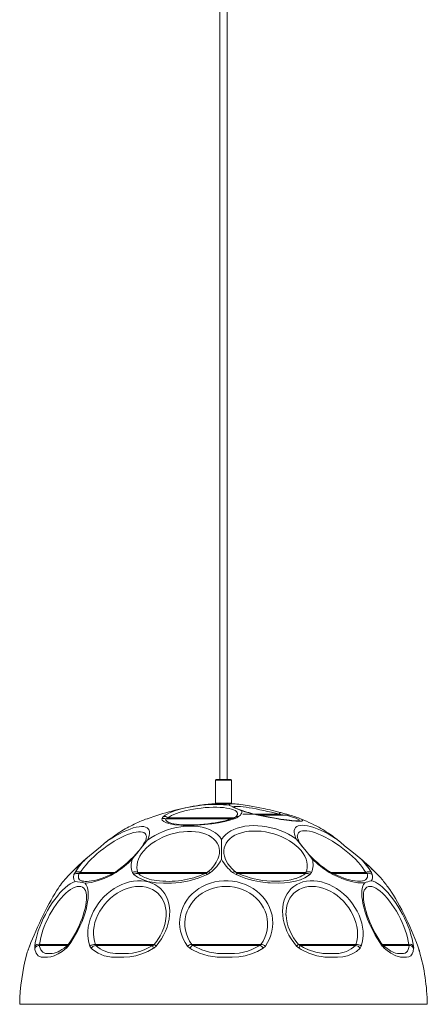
# Model space of a CAD drawing. Header units: millimetres. Extents: x -193 to 155, y -1508 to 111.
# Tile 1 of 4: x -180 to 155, y -1508 to -699. Entities that reach past the tile are written whole.
import ezdxf

# ---------------------------------------------------------------- set-up
doc = ezdxf.new("R2010")
doc.units = ezdxf.units.MM

msp = doc.modelspace()

# ---------------------------------------------------------------- linework, layer by layer
at = {"color": 7, "linetype": 'Continuous', "lineweight": 15}
for p, q in [((-15.32, -354.43), (-15.32, -1323.28)), ((-9.32, -1323.28), (-9.32, -354.43)), ((-18.77, -1323.78), (-18.77, -1342.78)), ((-18.27, -1323.28), (-6.37, -1323.28)), ((-5.87, -1342.78), (-5.87, -1323.78)), ((-6.37, -1343.28), (-18.27, -1343.28)), ((3.46, -1351.85), (33.37, -1351.85)), ((10.3, -1345.18), (9.08, -1344.97)), ((-74.65, -1355.49), (-74.89, -1355.58)), ((-74.65, -1355.5), (-74.84, -1355.56)), ((-57.37, -1358.53), (-57.16, -1358.63)), ((-5.05, -1355.52), (-4.97, -1355.5)), ((-1.52, -1353.37), (-1.48, -1353.32)), ((41.74, -1352.5), (41.05, -1352.31)), ((49.42, -1357.3), (49.46, -1357.28)), ((-16.75, -1388.41), (-16.59, -1387.99)), ((-11.04, -1388.15), (-10.86, -1388.63)), ((-139.01, -1401.58), (-137.24, -1399.81)), ((-134.36, -1399.81), (-135.2, -1401.58)), ((-131.19, -1400.74), (-129.99, -1399.87)), ((-103.54, -1401.58), (-100.58, -1399.81)), ((-87.23, -1399.81), (-85.96, -1401.58)), ((-82.27, -1400.74), (-82.59, -1399.87)), ((-25.82, -1401.58), (-22.99, -1399.81)), ((-4.79, -1399.81), (-1.93, -1401.58)), ((55.39, -1399.87), (54.98, -1400.74)), ((58.63, -1401.58), (60.02, -1399.81)), ((74.52, -1399.81), (77.59, -1401.58)), ((77.13, -1400.56), (77.1, -1400.55)), ((104.67, -1399.87), (105.85, -1400.74)), ((109.98, -1401.58), (109.22, -1399.81)), ((112.58, -1399.81), (114.37, -1401.58)), ((-138.77, -1401.32), (-139.01, -1401.58)), ((-75.44, -1404.57), (-75.21, -1404.65)), ((101.95, -1406.64), (102.13, -1406.61)), ((117.88, -1405.36), (117.82, -1405.28)), ((-125.89, -1414.52), (-125.95, -1414.4)), ((-172.2, -1461.74), (-172.32, -1462.11)), ((-171.45, -1459.8), (-171.58, -1460.14)), ((-70.51, -1459.83), (-70.45, -1459.82)), ((-38.34, -1458.95), (18.43, -1458.95)), ((17.54, -1459.82), (-37.43, -1459.82)), ((147.92, -1462.11), (147.83, -1461.85)), ((148.68, -1464.59), (148.63, -1464.39)), ((-173.91, -1466.62), (-173.94, -1466.71)), ((-154.86, -1466.5), (-154.18, -1466.47)), ((-179.82, -1508.2), (-178.82, -1508.22)), ((-179.82, -1508.2), (155.18, -1508.2)), ((-178.82, -1508.22), (154.18, -1508.22)), ((154.18, -1508.22), (155.18, -1508.2))]:
    msp.add_line(p, q, dxfattribs=at)
at = {"color": 8, "linetype": 'Continuous', "lineweight": 15}
for p, q in [((-5.87, -1323.78), (-18.77, -1323.78)), ((-18.77, -1342.78), (-5.87, -1342.78)), ((-5.88, -1355.83), (-59.9, -1355.83)), ((-58.06, -1354.97), (-3.48, -1354.97)), ((39.38, -1352.71), (17, -1352.71)), ((79.87, -1371.83), (78.68, -1370.95)), ((-137.1, -1399.65), (-137.24, -1399.81)), ((-129.99, -1399.87), (-101.76, -1399.87)), ((-82.59, -1399.87), (-25.91, -1399.87)), ((-1.87, -1399.87), (55.39, -1399.87)), ((75.78, -1399.87), (104.67, -1399.87)), ((112.58, -1399.81), (112.43, -1399.63)), ((-103.3, -1400.74), (-131.19, -1400.74)), ((-27.52, -1400.74), (-82.27, -1400.74)), ((54.98, -1400.74), (0.01, -1400.74)), ((105.85, -1400.74), (77.6, -1400.74)), ((114.37, -1401.58), (114.12, -1401.31)), ((-171.5, -1459.97), (-171.64, -1460.34)), ((-171.58, -1460.14), (-171.64, -1460.34)), ((-140.63, -1459.82), (-163.59, -1459.82)), ((-163.5, -1458.95), (-139.95, -1458.95)), ((-117.64, -1458.95), (-69.3, -1458.95)), ((-69.93, -1459.82), (-117.15, -1459.82)), ((49.29, -1458.95), (96.51, -1458.95)), ((96.05, -1459.82), (50.31, -1459.82)), ((118.22, -1458.95), (140.03, -1458.95)), ((140.15, -1459.82), (118.74, -1459.82))]:
    msp.add_line(p, q, dxfattribs=at)
at = {"color": 8, "linetype": 'Continuous', "lineweight": 15, "flags": 128}
for points in [[(-7.45, -1344.6), (-7.65, -1344.19), (-7.48, -1343.87), (-6.95, -1343.63), (-6.07, -1343.48), (-4.85, -1343.42), (-4.65, -1343.42)], [(-61.72, -1353.81), (-60.36, -1352.8), (-58.67, -1351.81), (-56.68, -1350.83), (-54.4, -1349.88), (-51.86, -1348.97), (-49.09, -1348.11), (-46.11, -1347.31), (-43.77, -1346.75)], [(-1.48, -1353.32), (-1.32, -1353.09), (-0.89, -1352.18), (-0.82, -1351.29), (-1.11, -1350.45), (-1.75, -1349.66), (-2.74, -1348.93), (-4.07, -1348.27), (-5.71, -1347.69), (-7.66, -1347.2), (-9.88, -1346.8), (-12.35, -1346.49), (-15.03, -1346.28), (-17.91, -1346.18), (-20.93, -1346.18), (-24.07, -1346.28), (-27.28, -1346.49), (-30.54, -1346.8), (-33.79, -1347.2), (-36.99, -1347.69), (-40.12, -1348.27), (-43.13, -1348.93), (-45.98, -1349.66), (-48.64, -1350.45), (-51.08, -1351.29), (-53.27, -1352.18), (-55.17, -1353.09), (-56.78, -1354.02), (-58.06, -1354.97)], [(33.37, -1351.85), (30.29, -1351.05), (27.14, -1350.28), (23.95, -1349.54), (20.75, -1348.83), (17.6, -1348.17), (14.54, -1347.57), (11.59, -1347.03), (8.8, -1346.57), (6.2, -1346.17), (3.83, -1345.87), (1.72, -1345.64), (-0.11, -1345.51), (-1.63, -1345.46), (-2.82, -1345.51), (-3.67, -1345.64), (-4.17, -1345.87), (-4.31, -1346.17), (-4.23, -1346.38)], [(33.37, -1351.85), (33.56, -1351.5), (33.76, -1351.21), (33.96, -1350.96), (34.15, -1350.77), (34.33, -1350.64), (34.51, -1350.57), (34.67, -1350.56), (34.71, -1350.57)], [(14.74, -1352.38), (14.81, -1352.31), (14.88, -1352.26), (14.94, -1352.25), (14.96, -1352.26)], [(51.6, -1355.97), (52.61, -1356.66), (52.72, -1357.19), (52.12, -1357.49), (50.89, -1357.65), (50.85, -1357.65), (50.71, -1357.66), (50.12, -1357.68), (47.04, -1357.59), (43.6, -1357.3), (39.37, -1356.8), (34.74, -1356.14), (29.54, -1355.29), (24.31, -1354.34), (18.83, -1353.25), (14.74, -1352.38)], [(49.77, -1357.13), (49.89, -1357.07), (49.78, -1356.61), (48.82, -1355.97), (47.02, -1355.17), (44.34, -1354.21), (42.04, -1353.49), (39.38, -1352.71)], [(-75.67, -1370.27), (-75.75, -1369.75), (-76.15, -1368.64), (-76.82, -1367.74), (-77.78, -1367.06), (-79, -1366.6), (-80.48, -1366.37), (-82.2, -1366.37), (-84.14, -1366.6), (-86.29, -1367.06), (-88.61, -1367.74), (-91.1, -1368.64), (-93.71, -1369.75), (-96.44, -1371.05), (-99.24, -1372.53), (-102.09, -1374.19), (-104.96, -1375.99), (-107.82, -1377.93), (-110.65, -1379.98), (-113.4, -1382.12), (-116.07, -1384.33), (-118.61, -1386.59), (-121.01, -1388.88), (-123.23, -1391.17), (-125.26, -1393.43), (-127.08, -1395.65), (-128.66, -1397.81), (-129.99, -1399.87)], [(-16.59, -1387.99), (-16.13, -1386.52), (-15.69, -1384.24), (-15.6, -1382), (-15.85, -1379.84), (-16.45, -1377.76), (-17.4, -1375.8), (-18.67, -1373.98), (-20.26, -1372.31), (-22.14, -1370.8), (-24.32, -1369.48), (-26.74, -1368.36), (-29.41, -1367.45), (-32.28, -1366.76), (-35.33, -1366.3), (-38.52, -1366.06), (-41.83, -1366.06), (-45.21, -1366.3), (-48.64, -1366.76), (-52.08, -1367.45), (-55.49, -1368.36), (-58.85, -1369.48), (-62.1, -1370.8), (-65.23, -1372.31), (-68.19, -1373.98), (-70.97, -1375.8), (-73.52, -1377.76), (-75.83, -1379.84), (-77.86, -1382), (-79.61, -1384.24), (-81.05, -1386.52), (-82.16, -1388.82), (-82.94, -1391.13), (-83.37, -1393.41), (-83.46, -1395.64), (-83.2, -1397.8), (-82.59, -1399.87), (-82.59, -1399.87)], [(55.39, -1399.87), (56.12, -1397.8), (56.5, -1395.62), (56.51, -1393.38), (56.18, -1391.08), (55.49, -1388.76), (54.45, -1386.43), (53.08, -1384.13), (51.39, -1381.87), (49.39, -1379.68), (47.11, -1377.58), (44.58, -1375.6), (41.81, -1373.75), (38.84, -1372.05), (35.7, -1370.53), (32.41, -1369.19), (29.02, -1368.05), (25.56, -1367.13), (22.07, -1366.43), (18.58, -1365.96), (15.12, -1365.72), (11.74, -1365.72), (8.47, -1365.96), (5.34, -1366.43), (2.39, -1367.13), (-0.35, -1368.05), (-2.87, -1369.19), (-5.11, -1370.53), (-7.08, -1372.05), (-8.74, -1373.75), (-10.08, -1375.6), (-11.08, -1377.58), (-11.73, -1379.68), (-12.03, -1381.87), (-11.98, -1384.13), (-11.57, -1386.43), (-11.04, -1388.15)], [(104.67, -1399.87), (103.43, -1397.84), (101.94, -1395.72), (100.21, -1393.52), (98.24, -1391.28), (96.08, -1389), (93.72, -1386.71), (91.21, -1384.44), (88.56, -1382.21), (85.8, -1380.04), (82.96, -1377.96), (80.06, -1375.98), (77.14, -1374.12), (74.22, -1372.4), (71.34, -1370.84), (68.52, -1369.46), (65.79, -1368.26), (63.17, -1367.27), (60.7, -1366.49), (58.4, -1365.92), (56.29, -1365.58), (54.4, -1365.47), (52.73, -1365.58), (51.32, -1365.92), (50.16, -1366.49), (49.28, -1367.27), (48.68, -1368.26), (48.37, -1369.46), (48.37, -1369.48)], [(-104.38, -1371.48), (-104.56, -1371.61), (-107.27, -1373.64)], [(-100.79, -1399.2), (-100.8, -1399.23), (-100.79, -1399.34), (-100.72, -1399.54), (-100.58, -1399.81)], [(-27.16, -1400.55), (-27.11, -1400.54), (-26.95, -1400.54), (-26.76, -1400.62), (-26.55, -1400.76), (-26.32, -1400.98), (-26.07, -1401.25), (-25.82, -1401.58)], [(-4.79, -1399.81), (-4.32, -1399.53), (-3.86, -1399.32), (-3.44, -1399.2), (-3.06, -1399.16), (-2.73, -1399.21), (-2.45, -1399.35), (-2.43, -1399.37)], [(-1.93, -1401.58), (-1.66, -1401.25), (-1.41, -1400.97), (-1.17, -1400.75), (-0.95, -1400.61), (-0.75, -1400.53), (-0.59, -1400.53), (-0.51, -1400.55)], [(74.52, -1399.81), (74.64, -1399.52), (74.71, -1399.31), (74.71, -1399.19), (74.69, -1399.15)], [(-139.01, -1401.58), (-139.44, -1402.01), (-139.61, -1402.19)], [(-131.19, -1400.74), (-131.57, -1402.7), (-131.39, -1404.45), (-130.55, -1405.8), (-129.1, -1406.66), (-128.65, -1406.81), (-128.53, -1406.84), (-128.5, -1406.85), (-127.37, -1406.99)], [(-125.95, -1414.4), (-126.3, -1413.82), (-127.23, -1412.71), (-128.34, -1411.91), (-129.61, -1411.43), (-131.04, -1411.27), (-132.6, -1411.43), (-134.28, -1411.91), (-136.07, -1412.71), (-137.94, -1413.82), (-139.88, -1415.22), (-141.86, -1416.91), (-143.86, -1418.86), (-145.87, -1421.05), (-147.86, -1423.46), (-149.81, -1426.07), (-151.7, -1428.85), (-153.51, -1431.76), (-155.22, -1434.78), (-156.82, -1437.88), (-158.28, -1441.02), (-159.59, -1444.18), (-160.74, -1447.31), (-161.71, -1450.38), (-162.5, -1453.37), (-163.1, -1456.23), (-163.5, -1458.95)], [(-59.54, -1431.83), (-59.55, -1431.76), (-59.95, -1428.85), (-60.67, -1426.07), (-61.68, -1423.46), (-62.99, -1421.05), (-64.57, -1418.86), (-66.41, -1416.91), (-68.5, -1415.22), (-70.8, -1413.82), (-73.29, -1412.71), (-75.96, -1411.91), (-78.76, -1411.43), (-81.68, -1411.27), (-84.68, -1411.43), (-87.72, -1411.91), (-90.78, -1412.71), (-93.83, -1413.82), (-96.83, -1415.22), (-99.75, -1416.91), (-102.56, -1418.86), (-105.23, -1421.05), (-107.74, -1423.46), (-110.05, -1426.07), (-112.14, -1428.85), (-114, -1431.76), (-115.59, -1434.78), (-116.91, -1437.88), (-117.94, -1441.02), (-118.67, -1444.18), (-119.09, -1447.31), (-119.19, -1450.38), (-118.99, -1453.37), (-118.47, -1456.23), (-117.64, -1458.95), (-117.64, -1458.95)], [(96.51, -1458.95), (97.27, -1456.23), (97.73, -1453.37), (97.88, -1450.38), (97.72, -1447.31), (97.26, -1444.18), (96.49, -1441.02), (95.43, -1437.88), (94.09, -1434.78), (92.47, -1431.76), (90.6, -1428.85), (88.5, -1426.07), (86.19, -1423.46), (83.7, -1421.05), (81.04, -1418.86), (78.25, -1416.91), (75.36, -1415.22), (72.39, -1413.82), (69.39, -1412.71), (66.37, -1411.91), (63.38, -1411.43), (60.44, -1411.27), (57.58, -1411.43), (54.84, -1411.91), (52.24, -1412.71), (49.81, -1413.82), (47.58, -1415.22), (45.56, -1416.91), (43.79, -1418.86), (42.28, -1421.05), (41.04, -1423.46), (40.09, -1426.07), (39.43, -1428.85), (39.08, -1431.76), (39.04, -1434.58)], [(140.03, -1458.95), (139.57, -1456.23), (138.92, -1453.37), (138.08, -1450.38), (137.06, -1447.31), (135.88, -1444.18), (134.55, -1441.02), (133.08, -1437.88), (131.48, -1434.78), (129.78, -1431.76), (127.99, -1428.85), (126.13, -1426.07), (124.22, -1423.46), (122.28, -1421.05), (120.33, -1418.86), (118.39, -1416.91), (116.48, -1415.22), (114.62, -1413.82), (112.83, -1412.71), (111.13, -1411.91), (109.54, -1411.43), (108.08, -1411.27), (106.75, -1411.43), (105.58, -1411.91), (104.57, -1412.71), (103.74, -1413.82), (103.62, -1414.01)], [(-163.59, -1459.82), (-163.45, -1460.7), (-162.54, -1463.47), (-160.92, -1465.44), (-159.13, -1466.27), (-158.61, -1466.38), (-158.48, -1466.4), (-158.44, -1466.4), (-155.89, -1466.54), (-154.86, -1466.5)], [(50.33, -1459.83), (50.37, -1459.86), (50.43, -1459.98), (50.44, -1460.18), (50.4, -1460.45), (50.31, -1460.78), (50.17, -1461.18), (49.99, -1461.63), (49.77, -1462.11)], [(118.2, -1460.34), (118.35, -1459.99), (118.43, -1459.68), (118.42, -1459.42), (118.33, -1459.21), (118.33, -1459.2)], [(132.72, -1466.53), (135.54, -1466.42), (136.86, -1466.06), (137.96, -1465.4), (138.81, -1464.44), (139.45, -1463.19), (139.9, -1461.63), (140.15, -1459.82)], [(148.63, -1464.39), (148.25, -1463.07), (147.92, -1462.11)]]:
    msp.add_lwpolyline(points, dxfattribs=at)
at = {"color": 7, "linetype": 'Continuous', "lineweight": 15, "flags": 128}
for points in [[(-7.45, -1344.6), (-7.45, -1344.6), (-7.32, -1344.64), (-5.73, -1345.29), (-4.14, -1346.11), (-0.95, -1347.53), (0.83, -1348.17), (2.6, -1349.01), (2.61, -1349.01)], [(2.61, -1349.01), (2.77, -1349.57), (2.8, -1350.15), (2.68, -1350.74), (2.43, -1351.34), (2.04, -1351.95), (1.52, -1352.57), (0.86, -1353.19), (0.07, -1353.81)], [(10.29, -1345.22), (16.2, -1346.33), (21.91, -1347.52)], [(34.71, -1350.57), (33.14, -1350.16), (30.08, -1349.39), (30.08, -1349.38)], [(33.37, -1351.85), (36.43, -1352.29), (39.38, -1352.71)], [(41.09, -1352.31), (39.78, -1351.94), (38.23, -1351.52)], [(-74.89, -1355.58), (-72.46, -1354.75), (-69.65, -1353.81)], [(-3.47, -1355.58), (-7.12, -1356.73), (-11.2, -1357.79), (-16.43, -1358.88), (-22, -1359.78), (-27.67, -1360.45), (-33.36, -1360.9), (-39.62, -1361.12), (-45.5, -1361.06), (-45.59, -1361.06), (-45.94, -1361.04), (-47.31, -1360.97), (-52.37, -1360.51), (-56.19, -1359.86), (-59.22, -1358.99), (-61.38, -1357.93), (-62.63, -1356.72), (-62.93, -1355.58)], [(-59.9, -1355.83), (-58.41, -1355.1), (-58.06, -1354.97)], [(-5.06, -1355.5), (-5.99, -1355.83), (-8.37, -1356.55), (-10.91, -1357.24), (-13.58, -1357.87), (-16.37, -1358.44), (-19.22, -1358.94), (-22.18, -1359.39), (-25.27, -1359.78), (-28.44, -1360.11), (-31.64, -1360.38), (-34.83, -1360.56), (-37.94, -1360.67), (-40.92, -1360.71), (-43.72, -1360.66), (-46.32, -1360.54), (-48.77, -1360.35), (-51.04, -1360.09), (-53.06, -1359.77), (-54.79, -1359.41), (-56.18, -1359.03), (-57.11, -1358.7), (-57.4, -1358.57)], [(-3.47, -1355.58), (-1.49, -1354.75), (0.07, -1353.81)], [(49.51, -1357.27), (49.53, -1357.27), (49.35, -1357.29), (48.91, -1357.32), (48.15, -1357.34), (47.06, -1357.31), (45.67, -1357.24), (43.95, -1357.1), (41.95, -1356.9), (39.68, -1356.63), (37.19, -1356.31), (34.52, -1355.92), (31.71, -1355.48), (28.8, -1354.99), (25.85, -1354.46), (22.89, -1353.89), (19.87, -1353.29), (16.8, -1352.65), (14.96, -1352.26)], [(-107.27, -1373.64), (-104.11, -1371.61), (-100.97, -1369.72), (-97.86, -1368.01), (-94.83, -1366.49), (-91.9, -1365.18), (-89.1, -1364.08), (-86.45, -1363.21), (-83.98, -1362.57), (-81.72, -1362.18), (-79.69, -1362.03), (-77.9, -1362.13), (-76.38, -1362.47), (-75.13, -1363.06), (-74.18, -1363.88), (-73.52, -1364.94), (-73.17, -1366.21), (-73.13, -1367.69), (-73.4, -1369.36), (-73.98, -1371.21), (-74.86, -1373.22)], [(-74.86, -1373.22), (-71.92, -1371.2), (-68.77, -1369.34), (-65.45, -1367.65), (-61.98, -1366.15), (-58.39, -1364.84), (-54.73, -1363.75), (-51.02, -1362.88), (-47.3, -1362.24), (-43.6, -1361.84), (-39.97, -1361.68), (-36.43, -1361.77), (-33.02, -1362.09), (-29.77, -1362.66), (-26.71, -1363.46), (-23.87, -1364.48), (-21.28, -1365.72), (-18.96, -1367.17), (-16.93, -1368.8), (-15.22, -1370.61), (-13.83, -1372.58)], [(-13.83, -1372.58), (-12.44, -1370.6), (-10.72, -1368.78), (-8.7, -1367.12), (-6.38, -1365.64), (-3.8, -1364.37), (-0.97, -1363.3), (2.08, -1362.45), (5.32, -1361.83), (8.72, -1361.45), (12.24, -1361.29), (15.87, -1361.38), (19.56, -1361.71), (23.27, -1362.26), (26.98, -1363.05), (30.65, -1364.06), (34.25, -1365.28), (37.74, -1366.71), (41.09, -1368.32), (44.27, -1370.1), (47.25, -1372.04)], [(47.25, -1372.04), (46.45, -1370.09), (45.95, -1368.3), (45.74, -1366.67), (45.83, -1365.23), (46.23, -1363.98), (46.92, -1362.95), (47.9, -1362.13), (49.16, -1361.53), (50.69, -1361.17), (52.48, -1361.04), (54.5, -1361.15), (56.75, -1361.49), (59.19, -1362.06), (61.82, -1362.85), (64.59, -1363.87), (67.5, -1365.09), (70.51, -1366.51), (73.59, -1368.12), (76.72, -1369.9), (79.87, -1371.83)], [(-125.71, -1388.92), (-125.7, -1388.91), (-125.42, -1388.65), (-122.48, -1386.1), (-119.42, -1383.67), (-113.42, -1378.69), (-110.41, -1376.1), (-107.28, -1373.65), (-107.27, -1373.64)], [(-87.31, -1388.9), (-87.3, -1388.88), (-85.34, -1386.27), (-83.29, -1383.81), (-79.14, -1378.59), (-77.1, -1375.9), (-74.99, -1373.36), (-74.87, -1373.23), (-74.86, -1373.22)], [(-75.68, -1370.32), (-75.66, -1370.65), (-75.75, -1371.4), (-76, -1372.39), (-76.44, -1373.61), (-77.11, -1375.03), (-78, -1376.63), (-79.13, -1378.39), (-80.49, -1380.29), (-80.69, -1380.54)], [(-13.89, -1388.83), (-13.89, -1388.82), (-13.88, -1386.22), (-13.86, -1383.78), (-13.84, -1378.32), (-13.84, -1375.47), (-13.83, -1372.78), (-13.83, -1372.59), (-13.83, -1372.58)], [(60.61, -1388.75), (60.6, -1388.74), (58.65, -1386.15), (56.59, -1383.73), (51.95, -1378), (49.7, -1374.98), (47.36, -1372.15), (47.26, -1372.05), (47.25, -1372.04)], [(52.6, -1378.8), (51.57, -1377.35), (50.46, -1375.58), (49.6, -1373.96), (48.97, -1372.55), (48.58, -1371.35), (48.39, -1370.41), (48.35, -1369.74), (48.37, -1369.55)], [(81.07, -1372.7), (80.53, -1372.29), (78.89, -1371.09)], [(79.87, -1371.83), (79.88, -1371.84), (80.12, -1372.01), (83.76, -1374.87), (87.24, -1377.93), (94.46, -1383.7), (97.63, -1386.1), (100.65, -1388.7), (100.66, -1388.71)], [(-2.43, -1399.37), (-3.55, -1398.42), (-5.51, -1396.54), (-7.23, -1394.62), (-8.68, -1392.68), (-9.87, -1390.74), (-10.78, -1388.83), (-10.99, -1388.21)], [(-137.83, -1400.38), (-138.37, -1400.92), (-138.77, -1401.32)], [(-137.1, -1399.65), (-137.43, -1399.98), (-137.83, -1400.38)], [(-103.1, -1400.62), (-106.02, -1401.97), (-108.63, -1403.1), (-111.24, -1404.12), (-113.82, -1405.02), (-116.28, -1405.77), (-118.61, -1406.35), (-120.77, -1406.78), (-122.72, -1407.04), (-124.46, -1407.16), (-125.94, -1407.16), (-127.11, -1407.07), (-127.37, -1407.02)], [(47.08, -1404.7), (45.85, -1405.13), (43.13, -1405.85), (40.3, -1406.37), (37.33, -1406.72), (34.35, -1406.94), (30.72, -1407.04), (27.01, -1406.97), (23.26, -1406.73), (19.55, -1406.31), (15.91, -1405.72), (12.84, -1405.07), (9.66, -1404.23), (6.46, -1403.21), (3.14, -1401.99), (-0.3, -1400.57), (-0.48, -1400.49)], [(102.13, -1406.71), (102.03, -1406.73), (100.92, -1406.9), (99.52, -1406.97), (97.83, -1406.91), (95.87, -1406.71), (93.69, -1406.35), (91.33, -1405.83), (89.12, -1405.22), (86.62, -1404.41), (84.09, -1403.47), (81.3, -1402.33), (78.23, -1401), (77.12, -1400.49)], [(113.36, -1400.56), (113.22, -1400.43), (112.42, -1399.63)], [(114.12, -1401.31), (113.98, -1401.18), (113.36, -1400.56)], [(-167.42, -1460.34), (-167, -1457.42), (-166.37, -1454.34), (-165.54, -1451.14), (-164.52, -1447.84), (-163.32, -1444.48), (-161.95, -1441.09), (-160.42, -1437.71), (-158.75, -1434.35), (-156.96, -1431.06), (-155.05, -1427.87), (-153.06, -1424.81), (-150.99, -1421.91), (-148.87, -1419.19), (-146.72, -1416.68), (-144.56, -1414.41), (-142.4, -1412.39), (-140.28, -1410.66), (-138.21, -1409.21), (-136.21, -1408.08), (-134.3, -1407.26)], [(-139.61, -1402.19), (-141.95, -1404.66), (-142.61, -1405.5)], [(-126.11, -1408.68), (-125.16, -1410.02), (-124.42, -1411.68), (-123.89, -1413.64), (-123.58, -1415.88), (-123.49, -1418.37), (-123.62, -1421.09), (-123.97, -1424.02), (-124.54, -1427.12), (-125.32, -1430.36), (-126.31, -1433.71), (-127.49, -1437.13), (-128.85, -1440.6), (-130.37, -1444.07), (-132.05, -1447.52), (-133.87, -1450.9), (-135.81, -1454.19), (-137.84, -1457.34), (-139.95, -1460.34)], [(-138.8, -1401.36), (-138.97, -1401.52), (-139.4, -1401.96)], [(-134.3, -1407.26), (-134.4, -1407.17), (-135.37, -1405.71), (-135.61, -1403.73), (-135.2, -1401.58)], [(-103.54, -1401.58), (-104.32, -1401.96), (-110.39, -1404.65), (-116.07, -1406.7), (-121.17, -1408.02), (-125.61, -1408.64), (-126.11, -1408.68)], [(-122.09, -1460.34), (-122.97, -1457.49), (-123.55, -1454.48), (-123.82, -1451.36), (-123.78, -1448.15), (-123.44, -1444.87), (-122.79, -1441.56), (-121.85, -1438.24), (-120.61, -1434.96), (-119.1, -1431.73), (-117.32, -1428.59), (-115.29, -1425.56), (-113.03, -1422.68), (-110.56, -1419.97), (-107.91, -1417.45), (-105.1, -1415.15), (-102.14, -1413.09), (-99.08, -1411.29), (-95.94, -1409.77), (-92.74, -1408.53), (-89.52, -1407.59), (-86.31, -1406.96), (-83.13, -1406.64), (-80.02, -1406.64), (-77, -1406.96), (-74.1, -1407.59), (-71.34, -1408.53), (-68.76, -1409.77), (-66.38, -1411.29), (-64.21, -1413.09), (-62.28, -1415.15), (-60.61, -1417.45), (-59.21, -1419.97), (-58.09, -1422.68), (-57.26, -1425.56), (-56.73, -1428.59), (-56.52, -1431.73), (-56.61, -1434.96), (-57, -1438.24), (-57.7, -1441.56), (-58.7, -1444.87), (-59.99, -1448.15), (-61.55, -1451.36), (-63.37, -1454.48), (-65.44, -1457.49), (-67.74, -1460.34)], [(-25.82, -1401.58), (-26.36, -1401.83), (-33.26, -1404.54), (-40.49, -1406.61), (-47.86, -1407.94), (-55.17, -1408.57), (-61.53, -1408.64), (-67.62, -1408.27), (-67.71, -1408.26), (-68.04, -1408.22), (-69.36, -1408.06), (-74.38, -1407.11), (-78.94, -1405.64), (-82.91, -1403.71), (-85.96, -1401.58)], [(-41.91, -1460.34), (-43.79, -1457.49), (-45.37, -1454.48), (-46.63, -1451.36), (-47.55, -1448.15), (-48.13, -1444.87), (-48.36, -1441.56), (-48.24, -1438.24), (-47.77, -1434.96), (-46.95, -1431.73), (-45.8, -1428.59), (-44.32, -1425.56), (-42.53, -1422.68), (-40.44, -1419.97), (-38.07, -1417.45), (-35.44, -1415.15), (-32.58, -1413.09), (-29.52, -1411.29), (-26.28, -1409.77), (-22.88, -1408.53), (-19.38, -1407.59), (-15.78, -1406.96), (-12.14, -1406.64), (-8.47, -1406.64), (-4.82, -1406.96), (-1.22, -1407.59), (2.3, -1408.53), (5.71, -1409.77), (8.98, -1411.29), (12.07, -1413.09), (14.96, -1415.15), (17.61, -1417.45), (20.02, -1419.97), (22.15, -1422.68), (23.99, -1425.56), (25.51, -1428.59), (26.71, -1431.73), (27.57, -1434.96), (28.09, -1438.24), (28.26, -1441.56), (28.07, -1444.87), (27.54, -1448.15), (26.67, -1451.36), (25.46, -1454.48), (23.92, -1457.49), (22.07, -1460.34)], [(58.63, -1401.58), (57.67, -1402.29), (54.53, -1404.16), (50.93, -1405.73), (46.93, -1406.95), (42.57, -1407.81), (37.9, -1408.33), (33.04, -1408.54), (25.93, -1408.39), (25.84, -1408.38), (25.47, -1408.36), (23.99, -1408.25), (18.02, -1407.55), (11.99, -1406.36), (6.08, -1404.69), (2, -1403.24), (-1.93, -1401.58)], [(47.67, -1460.34), (45.37, -1457.49), (43.29, -1454.48), (41.45, -1451.36), (39.86, -1448.15), (38.55, -1444.87), (37.51, -1441.56), (36.77, -1438.24), (36.33, -1434.96), (36.18, -1431.73), (36.34, -1428.59), (36.81, -1425.56), (37.57, -1422.68), (38.62, -1419.97), (39.95, -1417.45), (41.55, -1415.15), (43.41, -1413.09), (45.51, -1411.29), (47.82, -1409.77), (50.33, -1408.53), (53.01, -1407.59), (55.84, -1406.96), (58.8, -1406.64), (61.85, -1406.64), (64.97, -1406.96), (68.14, -1407.59), (71.31, -1408.53), (74.46, -1409.77), (77.57, -1411.29), (80.6, -1413.09), (83.53, -1415.15), (86.33, -1417.45), (88.98, -1419.97), (91.44, -1422.68), (93.7, -1425.56), (95.74, -1428.59), (97.54, -1431.73), (99.08, -1434.96), (100.35, -1438.24), (101.33, -1441.56), (102.02, -1444.87), (102.42, -1448.15), (102.51, -1451.36), (102.29, -1454.48), (101.78, -1457.49), (100.96, -1460.34)], [(47.08, -1404.81), (47.38, -1404.72), (49.03, -1404.07)], [(103.74, -1408.43), (103.4, -1408.45), (99.14, -1408.33), (99.08, -1408.32), (98.86, -1408.3), (97.96, -1408.2), (94.06, -1407.51), (89.68, -1406.35), (84.93, -1404.71), (81.31, -1403.25), (77.59, -1401.58)], [(118.2, -1460.34), (116.21, -1457.47), (114.28, -1454.45), (112.43, -1451.31), (110.68, -1448.08), (109.04, -1444.79), (107.52, -1441.46), (106.15, -1438.13), (104.93, -1434.83), (103.88, -1431.59), (103, -1428.44), (102.31, -1425.4), (101.8, -1422.52), (101.49, -1419.8), (101.38, -1417.29), (101.46, -1415), (101.74, -1412.95), (102.22, -1411.16), (102.88, -1409.65), (103.74, -1408.43)], [(108.97, -1406.68), (110.66, -1407.09), (112.48, -1407.83), (114.39, -1408.91), (116.38, -1410.3), (118.44, -1412), (120.54, -1413.98), (122.67, -1416.23), (124.79, -1418.73), (126.9, -1421.45), (128.97, -1424.37), (130.97, -1427.45), (132.9, -1430.67), (134.72, -1433.99), (136.43, -1437.39), (138.01, -1440.82), (139.43, -1444.26), (140.7, -1447.66), (141.78, -1451.01), (142.68, -1454.26), (143.39, -1457.38), (143.89, -1460.34)], [(-146.33, -1410.22), (-147.05, -1411.19), (-148.28, -1412.98), (-149.6, -1415.04), (-151.01, -1417.33), (-152.49, -1419.85), (-154.03, -1422.56), (-155.61, -1425.44), (-157.22, -1428.47), (-158.84, -1431.62), (-160.46, -1434.86), (-162.07, -1438.16), (-163.64, -1441.48), (-165.17, -1444.81), (-166.63, -1448.1), (-168.03, -1451.33), (-169.33, -1454.46), (-170.54, -1457.48), (-171.5, -1459.97)], [(-125.92, -1414.47), (-125.85, -1414.59), (-125.45, -1415.57), (-125.14, -1416.81), (-124.92, -1418.32), (-124.84, -1420.08), (-124.89, -1422.08), (-125.1, -1424.3), (-125.47, -1426.72), (-126, -1429.3), (-126.7, -1432.03), (-127.57, -1434.86), (-128.59, -1437.77), (-129.75, -1440.73), (-131.06, -1443.71), (-132.48, -1446.67), (-134.02, -1449.59), (-135.66, -1452.45), (-137.37, -1455.2), (-139.15, -1457.82), (-140.12, -1459.17)], [(18.43, -1458.95), (20.18, -1456.23), (21.6, -1453.37), (22.7, -1450.38), (23.45, -1447.31), (23.85, -1444.18), (23.89, -1441.02), (23.58, -1437.88), (22.91, -1434.78), (21.89, -1431.76), (20.54, -1428.85), (18.87, -1426.07), (16.89, -1423.46), (14.63, -1421.05), (12.11, -1418.86), (9.36, -1416.91), (6.4, -1415.22), (3.27, -1413.82), (0, -1412.71), (-3.37, -1411.91), (-6.82, -1411.43), (-10.3, -1411.27), (-13.78, -1411.43), (-17.22, -1411.91), (-20.58, -1412.71), (-23.84, -1413.82), (-26.95, -1415.22), (-29.88, -1416.91), (-32.61, -1418.86), (-35.09, -1421.05), (-37.32, -1423.46), (-39.26, -1426.07), (-40.89, -1428.85), (-42.2, -1431.76), (-43.17, -1434.78), (-43.79, -1437.88), (-44.06, -1441.02), (-43.98, -1444.18), (-43.53, -1447.31), (-42.74, -1450.38), (-41.6, -1453.37), (-40.13, -1456.23), (-38.34, -1458.95)], [(118.33, -1459.2), (117.39, -1457.88), (115.64, -1455.26), (113.95, -1452.51), (112.32, -1449.65), (110.78, -1446.73), (109.33, -1443.75), (108.01, -1440.76), (106.81, -1437.78), (105.75, -1434.85), (104.83, -1431.99), (104.08, -1429.23), (103.48, -1426.61), (103.05, -1424.15), (102.78, -1421.88), (102.66, -1419.84), (102.7, -1418.05), (102.86, -1416.53), (103.12, -1415.32), (103.43, -1414.4), (103.61, -1414.06)], [(147.3, -1460.34), (146.22, -1457.36), (145.01, -1454.22), (143.69, -1450.95), (142.26, -1447.59), (140.75, -1444.16), (139.16, -1440.7), (137.52, -1437.25), (135.83, -1433.84), (134.12, -1430.51), (132.41, -1427.28), (130.7, -1424.19), (129.02, -1421.27), (127.38, -1418.54), (125.81, -1416.05), (124.31, -1413.8), (123.38, -1412.49)], [(39.04, -1434.58), (39.04, -1434.78), (39.09, -1435.59)], [(-172.32, -1462.11), (-172.28, -1462), (-171.64, -1460.34)], [(-171.82, -1460.76), (-172.03, -1461.32), (-172.2, -1461.74)], [(-171.58, -1460.13), (-171.66, -1460.36), (-171.82, -1460.76)], [(-167.42, -1460.34), (-167.43, -1460.47), (-167.45, -1462.11)], [(-141.61, -1462.11), (-145.02, -1464.67), (-148.32, -1466.75), (-151.44, -1468.27), (-154.31, -1469.14), (-156.95, -1469.49), (-159.37, -1469.55), (-161.92, -1469.41), (-161.95, -1469.4), (-162.09, -1469.37), (-162.63, -1469.25), (-164.53, -1468.32), (-166.27, -1466.18), (-167.29, -1463.07), (-167.45, -1462.11)], [(-141.01, -1460.13), (-141.26, -1460.32), (-143.37, -1461.92), (-145.15, -1463.17), (-146.74, -1464.15), (-148.3, -1464.97), (-149.9, -1465.63), (-151.48, -1466.12), (-153.01, -1466.42), (-154.49, -1466.53), (-154.84, -1466.53)], [(-141.61, -1462.11), (-141.48, -1462), (-139.95, -1460.34)], [(-122.09, -1460.34), (-122.04, -1460.47), (-120.97, -1462.11)], [(-69.84, -1462.11), (-74.6, -1464.67), (-79.5, -1466.75), (-84.43, -1468.27), (-89.31, -1469.14), (-94.11, -1469.49), (-98.8, -1469.55), (-104.08, -1469.41), (-104.16, -1469.4), (-104.46, -1469.37), (-105.67, -1469.25), (-110.3, -1468.32), (-115.46, -1466.18), (-119.92, -1463.07), (-120.97, -1462.11)], [(-101, -1466.43), (-96.75, -1466.54), (-90.36, -1466.42), (-87.02, -1466.06), (-83.63, -1465.4), (-80.34, -1464.44), (-77.07, -1463.19), (-73.73, -1461.63), (-70.45, -1459.82)], [(-69.84, -1462.11), (-69.67, -1462), (-67.74, -1460.34)], [(-41.91, -1460.34), (-41.81, -1460.47), (-39.99, -1462.11)], [(20.19, -1462.11), (15.59, -1464.67), (10.66, -1466.75), (5.47, -1468.27), (0.15, -1469.14), (-5.3, -1469.49), (-10.76, -1469.55), (-17.11, -1469.41), (-17.21, -1469.4), (-17.58, -1469.37), (-19.06, -1469.25), (-24.95, -1468.32), (-31.91, -1466.18), (-38.38, -1463.07), (-39.99, -1462.11)], [(-37.43, -1459.82), (-35.96, -1460.7), (-30.21, -1463.47), (-23.84, -1465.44), (-18.54, -1466.27), (-17.19, -1466.38), (-16.85, -1466.4), (-16.76, -1466.4), (-10.79, -1466.54), (-3.28, -1466.42), (0.51, -1466.06), (4.23, -1465.4), (7.72, -1464.44), (11.07, -1463.19), (14.39, -1461.63), (17.54, -1459.82)], [(20.19, -1462.11), (20.35, -1462), (22.07, -1460.34)], [(47.67, -1460.34), (47.79, -1460.47), (49.77, -1462.11)], [(99.9, -1462.11), (96.92, -1464.67), (93.51, -1466.75), (89.73, -1468.27), (85.64, -1469.14), (81.29, -1469.49), (76.78, -1469.55), (71.38, -1469.41), (71.3, -1469.4), (70.98, -1469.37), (69.68, -1469.25), (64.41, -1468.32), (57.86, -1466.18), (51.44, -1463.07), (49.77, -1462.11)], [(56.78, -1463.13), (57.49, -1463.47), (63.47, -1465.44), (68.18, -1466.27), (69.34, -1466.38), (69.62, -1466.4), (69.7, -1466.4), (74.67, -1466.54), (80.22, -1466.43)], [(99.9, -1462.11), (100, -1462), (100.96, -1460.34)], [(118.2, -1460.34), (118.3, -1460.47), (119.82, -1462.11)], [(132.72, -1466.53), (132.52, -1466.53), (130.69, -1466.41), (129.16, -1466.14), (127.78, -1465.71), (126.53, -1465.18), (125.26, -1464.49), (123.79, -1463.56), (122.08, -1462.34), (120.09, -1460.82), (119.2, -1460.11)], [(143.98, -1462.11), (143.57, -1464.67), (142.77, -1466.75), (141.59, -1468.27), (140.03, -1469.14), (138.15, -1469.49), (136.03, -1469.55), (133.3, -1469.41), (133.26, -1469.4), (133.09, -1469.37), (132.39, -1469.25), (129.4, -1468.32), (125.35, -1466.18), (121.01, -1463.07), (119.82, -1462.11)], [(143.98, -1462.11), (143.99, -1462), (143.89, -1460.34)], [(147.3, -1460.34), (147.34, -1460.47), (147.92, -1462.11)], [(148.65, -1464.38), (148.19, -1462.88), (147.82, -1461.86)], [(131.75, -1466.49), (132.52, -1466.54), (132.72, -1466.53)]]:
    msp.add_lwpolyline(points, dxfattribs=at)
at = {"color": 7, "linetype": 'Continuous', "lineweight": 15}
for centre, radius, start, end in [((-18.27, -1323.78), 0.5, 90, 180), ((-6.37, -1323.78), 0.5, 0, 90), ((-17.81, -1463.41), 119.51, 89.62031, 102.54329), ((-12.32, -1510.72), 167.52, 91.71038, 95.86984), ((-18.27, -1342.78), 0.5, 180, 270), ((-12.32, -1510.72), 167.52, 86.73338, 88.28962), ((-6.37, -1342.78), 0.5, 270, 360), ((-8.08, -1433.94), 90.59, 79.3314, 87.83144), ((2.94, -1565.9), 224.17, 98.30786, 108.89554), ((-1.66, -1341.31), 5.41, 235.39929, 245.24376), ((29.11, -1272.44), 80.84, 245.88144, 255.19316), ((56.49, -1183.07), 174.47, 252.01133, 253.80038), ((37.42, -1249.15), 105.7, 253.73133, 257.60714), ((33.06, -1267.82), 86.35, 253.45501, 257.89656), ((-39.3, -1629.1), 288.19, 76.07045, 77.73585), ((-39, -1631.32), 290.26, 74.56923, 75.28883), ((-12.32, -1510.72), 167.52, 114.2694, 118.80563), ((-57.29, -1410.06), 57.26, 107.89767, 114.6434), ((-59.85, -1356.4), 3.19, 125.89107, 165.18305), ((-61.73, -1359.51), 4.11, 63.54045, 106.99993), ((-60.95, -1357.74), 4.01, 43.84821, 101.04409), ((-6.95, -1348.27), 7.51, 285.2582, 305.54442), ((-5.23, -1350.32), 4.8, 303.51505, 320.79776), ((26.52, -1411.91), 61.31, 65.85047, 75.41313), ((-12.32, -1510.72), 167.52, 62.15304, 68.29572), ((-40.19, -1455.71), 105.91, 119.93275, 127.30757), ((13.86, -1455.98), 106.91, 52.6794, 60.85024), ((-15.19, -1494.16), 151.69, 126.10834, 127.97336), ((-157.54, -1317.59), 99.4, 304.81519, 319.31828), ((130.59, -1315.54), 100.58, 222.19031, 236.2388), ((45.77, -1582.01), 258.24, 131.60674, 135.12667), ((-81.54, -1432.86), 62.3, 135.14857, 147.96519), ((57.89, -1594.92), 275.97, 131.35299, 133.24311), ((-168.13, -1304.18), 117.08, 305.23227, 313.65098), ((-72.08, -1394.24), 16.15, 160.65532, 200.18539), ((-42.49, -1377.32), 27.98, 307.95009, 337.46995), ((-44.47, -1372.76), 34.55, 308.45189, 332.27823), ((16.14, -1373.21), 33.85, 207.48424, 231.81581), ((45.39, -1393.49), 15.94, 336.63068, 17.31623), ((140.48, -1302.65), 117.45, 227.14901, 235.82673), ((-82.94, -1597.73), 278.24, 46.45177, 49.02968), ((60.18, -1428.77), 56.95, 30.55654, 44.69917), ((-69.86, -1583.65), 259, 45.21877, 48.82314), ((8.17, -1543.21), 204.24, 133.02146, 135.34005), ((-132.47, -1404.6), 4.06, 71.66597, 132.20767), ((-132.22, -1403.15), 3.96, 55.81639, 122.65441), ((-109.17, -1387.79), 14.15, 295.37398, 306.32403), ((-84.96, -1403.51), 4.34, 56.95003, 121.61269), ((-83.41, -1404.22), 3.67, 71.84672, 134.01674), ((-57.84, -1331.91), 75.2, 262.72696, 294.08301), ((-30.01, -1393.85), 7.27, 293.01366, 310.54845), ((2.25, -1393.85), 7.23, 229.72484, 247.57333), ((56.12, -1404.1), 3.55, 45.03755, 108.84698), ((57.75, -1403.38), 4.23, 57.49011, 123.95076), ((82.48, -1388.54), 13.15, 233.7436, 246.03014), ((106.99, -1403.21), 4.06, 56.61644, 124.84769), ((107.2, -1404.62), 4.12, 47.56984, 109.26078), ((-5.96, -1517.61), 167.13, 44.90143, 46.65835), ((-12.32, -1510.72), 167.52, 141.07722, 143.13197), ((-135.4, -1437.94), 30.71, 72.38454, 87.93937), ((-63.76, -1373.44), 33.27, 249.44391, 263.79069), ((115.72, -1435.68), 29.78, 103.09673, 113.7367), ((105.13, -1403.28), 5.14, 318.43149, 19.23394), ((83.88, -1433.41), 44.1, 39.66107, 46.83188), ((-12.32, -1510.72), 167.52, 35.90111, 38.98032), ((-93, -1434.08), 33.54, 337.10073, 3.85008), ((78.5, -1432.36), 39.5, 183.26395, 222.24867), ((-99.43, -1432.2), 40.17, 318.30772, 338.19705), ((-139.7, -1475.95), 35.46, 156.3549, 164.74271), ((-163.7, -1464.02), 4.21, 88.50025, 152.93818), ((-164.26, -1463.04), 4.16, 79.46887, 139.49987), ((-160.76, -1459.67), 2.83, 165.31889, 182.97928), ((-143.85, -1456.62), 4.51, 308.75171, 325.68314), ((-118.15, -1465.16), 6.23, 85.36022, 129.28299), ((-116.77, -1464.76), 4.96, 94.39479, 147.6561), ((-115.82, -1458.49), 1.88, 194.16464, 224.73322), ((-71.96, -1456.97), 3.19, 296.72149, 322.16586), ((-38.2, -1464.58), 5.63, 91.41482, 131.13221), ((-35.67, -1464.36), 4.87, 111.27407, 152.53021), ((-35.86, -1457.24), 3.02, 214.47425, 238.45186), ((15.94, -1457.27), 3.01, 302.13371, 325.96562), ((15.92, -1464.36), 4.82, 27.81936, 70.41007), ((18.34, -1464.67), 5.72, 49.2213, 89.09114), ((51.88, -1456.98), 3.24, 216.51037, 241.65862), ((80.43, -1409.72), 58.39, 239.01344, 246.20817), ((94.83, -1458.61), 1.71, 315.40415, 348.6058), ((95.71, -1464.76), 4.96, 32.36561, 86.04702), ((97.03, -1465.11), 6.18, 50.52505, 94.89056), ((122.03, -1456.79), 4.41, 212.86848, 230.37317), ((140.8, -1462.88), 4, 39.41506, 100.99073), ((138, -1459.68), 2.16, 356.28929, 19.5728), ((140.28, -1463.94), 4.13, 26.38879, 91.72767), ((-12.32, -1510.72), 167.52, 0.86157, 15.99133), ((-12.32, -1510.72), 167.52, 164.76612, 179.13843)]:
    msp.add_arc(centre, radius, start, end, dxfattribs=at)
at = {"color": 8, "linetype": 'Continuous', "lineweight": 15}
for centre, radius, start, end in [((-17.49, -1416.26), 72.36, 82.02709, 89.62765), ((8.16, -1351.64), 1.09, 73.53083, 108.5956), ((-56.89, -1355.44), 3.04, 187.39118, 254.74383), ((-4.33, -1357.57), 2.17, 66.58765, 107.23187), ((-0.68, -1357), 3.28, 76.68218, 125.84865), ((40.65, -1354.27), 2.01, 78.52912, 129.1021), ((-102.49, -1401.45), 1.05, 125.1867, 187.36674), ((-24.46, -1401.32), 2.1, 45.60027, 113.04421), ((76.57, -1401.43), 1.04, 351.64798, 57.1526), ((-68.95, -1385.04), 20.58, 229.69981, 251.63922), ((41.07, -1382.88), 22.63, 290.58893, 307.90934), ((101.89, -1402.33), 4.27, 277.87375, 21.96344), ((91.22, -1426.66), 34.12, 38.79318, 47.28935), ((-137.86, -1476.78), 37.46, 156.95013, 164.27494), ((-139.65, -1461.63), 2.02, 132.55587, 193.82759), ((-139.1, -1459.62), 1.12, 156.31025, 220.28048), ((-100.69, -1442.61), 23.82, 226.25133, 269.24465), ((-67.44, -1460.17), 3.09, 173.73057, 218.91988), ((-89.04, -1484.16), 31.96, 48.18195, 52.14943), ((10.33, -1416.87), 57.31, 310.66147, 312.7909), ((80.09, -1443.87), 22.56, 270.34621, 315.03328), ((117.79, -1461.69), 2.07, 348.44742, 46.54727)]:
    msp.add_arc(centre, radius, start, end, dxfattribs=at)

doc.saveas('drawing.dxf')
